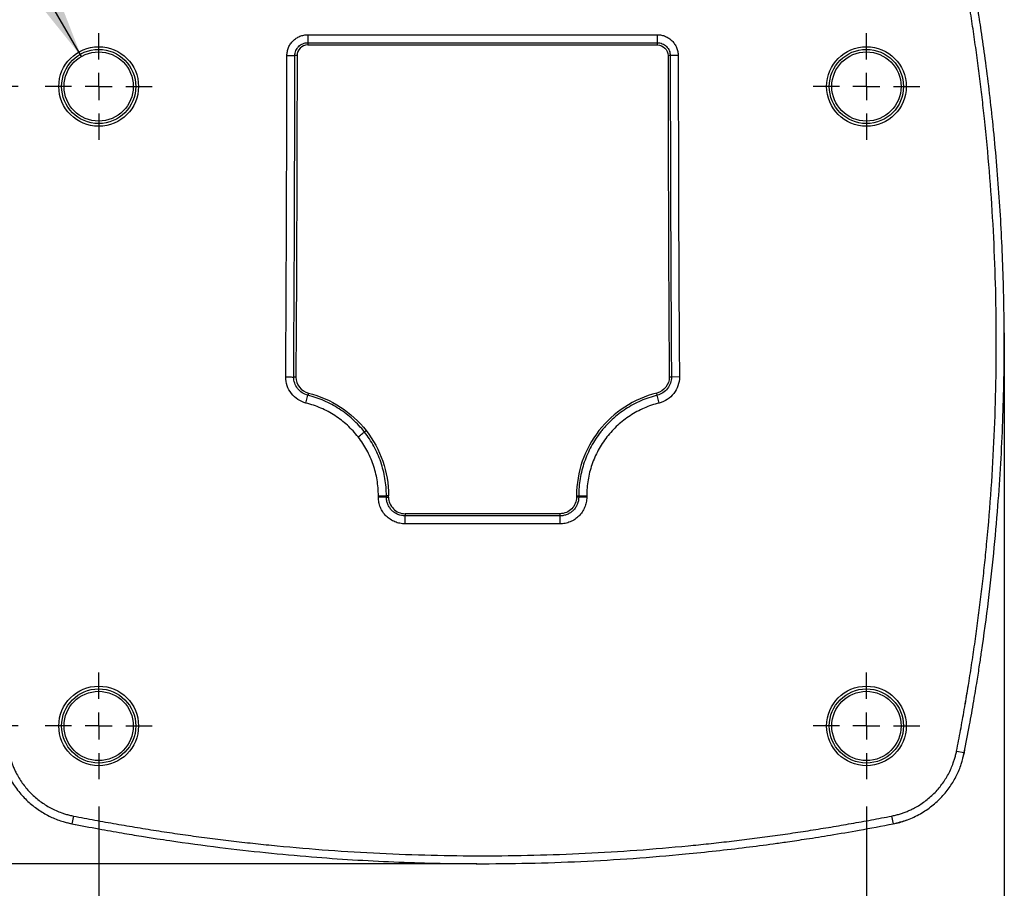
# Model space of a CAD drawing. Header units: millimetres. Extents: x 25 to 1092, y 25 to 838.
# Tile 41 of 50: x 788 to 972, y 200 to 363. Entities that reach past the tile are written whole.
import ezdxf

# ---------------------------------------------------------------- set-up
doc = ezdxf.new("R2010")
doc.units = ezdxf.units.MM
doc.header["$LTSCALE"] = 4
doc.linetypes.add('CENTERX2', pattern=[20.32, 12.7, -2.54, 2.54, -2.54])
doc.layers.add('CENTER', color=40, linetype='CENTERX2')
doc.layers.add('DIMENSIONS', color=140, linetype='Continuous', lineweight=25)
doc.styles.add('SLDTEXTSTYLE0', font='TXT', dxfattribs={"width": 0.7})
doc.dimstyles.new('SLDDIMSTYLE0', dxfattribs={"dimtxt": 8.632031, "dimasz": 13.208, "dimexe": 0, "dimexo": 0.0625, "dimgap": 2.158008, "dimtad": 0, "dimtih": 1, "dimtoh": 1, "dimrnd": 1e-09, "dimzin": 12, "dimdsep": 46, "dimtxsty": 'SLDTEXTSTYLE0', "dimsah": 1, "dimcen": 0.09, "dimadec": 0, "dimazin": 3, "dimtfac": 1, "dimtofl": 0, "dimtmove": 0, "dimatfit": 3, "dimfxl": 0, "dimfrac": 2, "dimtolj": 1, "dimtzin": 12, "dimarcsym": 0})
doc.dimstyles.new('SLDDIMSTYLE2', dxfattribs={"dimtxt": 8.632031, "dimasz": 13.208, "dimexe": 0, "dimexo": 0.0625, "dimgap": 2.158008, "dimtad": 0, "dimtih": 1, "dimtoh": 1, "dimrnd": 1e-09, "dimzin": 12, "dimdsep": 46, "dimtxsty": 'SLDTEXTSTYLE0', "dimsah": 1, "dimcen": 0.09, "dimadec": 0, "dimazin": 3, "dimtfac": 1, "dimtmove": 0, "dimatfit": 0, "dimfxl": 0, "dimfrac": 2, "dimtolj": 1, "dimtzin": 12, "dimarcsym": 0})
doc.dimstyles.new('SLDDIMSTYLE3', dxfattribs={"dimtxt": 8.632031, "dimasz": 13.208, "dimexe": 0, "dimexo": 0.0625, "dimgap": 2.158008, "dimtad": 0, "dimtih": 1, "dimtoh": 1, "dimrnd": 1e-09, "dimzin": 4, "dimdsep": 46, "dimtxsty": 'SLDTEXTSTYLE0', "dimsah": 1, "dimcen": 0, "dimadec": 0, "dimazin": 1, "dimtfac": 1, "dimtofl": 0, "dimtmove": 0, "dimatfit": 3, "dimfxl": 0, "dimfrac": 2, "dimtolj": 1, "dimtzin": 12, "dimarcsym": 0})
doc.dimstyles.new('SLDDIMSTYLE4', dxfattribs={"dimtxt": 8.632031, "dimasz": 13.208, "dimexe": 0, "dimexo": 0.0625, "dimgap": 2.158008, "dimtad": 0, "dimtih": 1, "dimtoh": 1, "dimrnd": 1e-09, "dimzin": 4, "dimdsep": 46, "dimtxsty": 'SLDTEXTSTYLE0', "dimsah": 1, "dimcen": 0.09, "dimadec": 0, "dimazin": 1, "dimtfac": 1, "dimtofl": 0, "dimtmove": 0, "dimatfit": 3, "dimfxl": 0, "dimfrac": 2, "dimtolj": 1, "dimtzin": 12, "dimarcsym": 0})

# ---------------------------------------------------------------- blocks, each defined once
blk = doc.blocks.new('_D_4')
at = {"layer": 'DIMENSIONS'}
for p, q in [((776.63, 298.83), (776.63, 131.68)), ((972.34, 298.83), (972.34, 131.68)), ((776.63, 144.38), (853.83, 144.38)), ((865.53, 144.38), (862.63, 144.38)), ((862.63, 144.38), (862.63, 130.66)), ((891.18, 144.38), (894.08, 144.38)), ((894.08, 144.38), (894.08, 130.66)), ((972.34, 144.38), (902.88, 144.38)), ((862.63, 130.66), (865.53, 130.66)), ((894.08, 130.66), (891.18, 130.66))]:
    blk.add_line(p, q, dxfattribs=at)
for points in [[(776.63, 144.38), (789.84, 142.34), (789.84, 146.41)], [(972.34, 144.38), (959.13, 146.41), (959.13, 142.34)]]:
    blk.add_solid(points, dxfattribs=at)
at = {"layer": 'DIMENSIONS', "char_height": 8.467, "attachment_point": 1, "style": 'SLDTEXTSTYLE0'}
for s, insert in [('195.7', (861.94, 157.22)), ('7.71', (865.53, 141.57))]:
    blk.add_mtext(s, dxfattribs=dict(at, insert=insert))
blk = doc.blocks.new('_D_5')
at = {"layer": 'DIMENSIONS'}
for p, q in [((733.07, 230.15), (733.07, 255.55)), ((787.39, 230.15), (720.37, 230.15)), ((868.35, 204.29), (720.37, 204.29)), ((733.07, 181.03), (733.07, 204.29)), ((683.22, 181.03), (680.32, 181.03)), ((680.32, 181.03), (680.32, 167.31)), ((708.87, 181.03), (711.77, 181.03)), ((711.77, 181.03), (711.77, 167.31)), ((724.43, 181.03), (733.07, 181.03)), ((680.32, 167.31), (683.22, 167.31)), ((711.77, 167.31), (708.87, 167.31))]:
    blk.add_line(p, q, dxfattribs=at)
for points in [[(733.07, 230.15), (735.1, 243.35), (731.04, 243.35)], [(733.07, 204.29), (731.04, 191.08), (735.1, 191.08)]]:
    blk.add_solid(points, dxfattribs=at)
at = {"layer": 'DIMENSIONS', "char_height": 8.467, "attachment_point": 1, "style": 'SLDTEXTSTYLE0'}
for s, insert in [('25.9', (683.22, 193.87)), ('1.02', (683.22, 178.22))]:
    blk.add_mtext(s, dxfattribs=dict(at, insert=insert))
blk = doc.blocks.new('_D_6')
at = {"layer": 'DIMENSIONS'}
for p, q in [((720.24, 419.97), (717.34, 419.97)), ((717.34, 419.97), (717.34, 406.25)), ((745.89, 419.97), (748.79, 419.97)), ((748.79, 419.97), (748.79, 406.25)), ((769.41, 407.43), (758.76, 407.43)), ((799.23, 355.78), (769.41, 407.43)), ((717.34, 406.25), (720.24, 406.25)), ((748.79, 406.25), (745.89, 406.25))]:
    blk.add_line(p, q, dxfattribs=at)
blk.add_solid([(799.23, 355.78), (794.38, 368.23), (790.87, 366.2)], dxfattribs=at)
at = {"layer": 'DIMENSIONS', "char_height": 8.467, "attachment_point": 1, "style": 'SLDTEXTSTYLE0'}
for s, insert in [('%%c', (713.73, 432.81)), ('13.0', (726.76, 432.81)), ('0.51', (720.24, 417.16)), ('(4X)', (720.49, 401.51))]:
    blk.add_mtext(s, dxfattribs=dict(at, insert=insert))
blk = doc.blocks.new('_D_7')
at = {"layer": 'DIMENSIONS'}
for p, q in [((802.48, 215.06), (802.48, 168.33)), ((946.48, 215.06), (946.48, 168.33)), ((802.48, 181.03), (853.83, 181.03)), ((865.53, 181.03), (862.63, 181.03)), ((862.63, 181.03), (862.63, 167.31)), ((891.18, 181.03), (894.08, 181.03)), ((894.08, 181.03), (894.08, 167.31)), ((946.48, 181.03), (902.88, 181.03)), ((862.63, 167.31), (865.53, 167.31)), ((894.08, 167.31), (891.18, 167.31))]:
    blk.add_line(p, q, dxfattribs=at)
for points in [[(802.48, 181.03), (815.69, 179), (815.69, 183.06)], [(946.48, 181.03), (933.27, 183.06), (933.27, 179)]]:
    blk.add_solid(points, dxfattribs=at)
at = {"layer": 'DIMENSIONS', "char_height": 8.467, "attachment_point": 1, "style": 'SLDTEXTSTYLE0'}
for s, insert in [('144.0', (861.94, 193.87)), ('5.67', (865.53, 178.22))]:
    blk.add_mtext(s, dxfattribs=dict(at, insert=insert))
blk = doc.blocks.new('_D_8')
at = {"layer": 'DIMENSIONS'}
for p, q in [((787.39, 350.15), (720.37, 350.15)), ((733.07, 350.15), (733.07, 314.19)), ((720.24, 298.54), (717.34, 298.54)), ((717.34, 298.54), (717.34, 284.82)), ((745.89, 298.54), (748.79, 298.54)), ((748.79, 298.54), (748.79, 284.82)), ((717.34, 284.82), (720.24, 284.82)), ((748.79, 284.82), (745.89, 284.82)), ((733.07, 230.15), (733.07, 282.89)), ((787.39, 230.15), (720.37, 230.15))]:
    blk.add_line(p, q, dxfattribs=at)
for points in [[(733.07, 350.15), (731.04, 336.94), (735.1, 336.94)], [(733.07, 230.15), (735.1, 243.35), (731.04, 243.35)]]:
    blk.add_solid(points, dxfattribs=at)
at = {"layer": 'DIMENSIONS', "char_height": 8.467, "attachment_point": 1, "style": 'SLDTEXTSTYLE0'}
for s, insert in [('120.0', (716.65, 311.39)), ('4.72', (720.24, 295.74))]:
    blk.add_mtext(s, dxfattribs=dict(at, insert=insert))
blk = doc.blocks.new('SW_CENTERMARKSYMBOL_0')
at = {"layer": 'CENTER', "color": 0}
for p, q in [((0, 5.08), (0, 10.01)), ((0, 0), (0, 2.54)), ((-5.08, 0), (-10.01, 0)), ((0, 0), (-2.54, 0)), ((0, 0), (0, -2.54)), ((0, 0), (2.54, 0)), ((5.08, 0), (10.01, 0)), ((0, -5.08), (0, -10.01))]:
    blk.add_line(p, q, dxfattribs=at)
blk = doc.blocks.new('SW_CENTERMARKSYMBOL_1')
at = {"layer": 'CENTER', "color": 0}
for p, q in [((0, 5.08), (0, 10.01)), ((0, 0), (0, 2.54)), ((-5.08, 0), (-10.01, 0)), ((0, 0), (-2.54, 0)), ((0, 0), (0, -2.54)), ((0, 0), (2.54, 0)), ((5.08, 0), (10.01, 0)), ((0, -5.08), (0, -10.01))]:
    blk.add_line(p, q, dxfattribs=at)
blk = doc.blocks.new('SW_CENTERMARKSYMBOL_2')
at = {"layer": 'CENTER', "color": 0}
for p, q in [((0, 5.08), (0, 10.01)), ((0, 0), (0, 2.54)), ((-5.08, 0), (-10.01, 0)), ((0, 0), (-2.54, 0)), ((0, 0), (0, -2.54)), ((0, 0), (2.54, 0)), ((5.08, 0), (10.01, 0)), ((0, -5.08), (0, -10.01))]:
    blk.add_line(p, q, dxfattribs=at)
blk = doc.blocks.new('SW_CENTERMARKSYMBOL_3')
at = {"layer": 'CENTER', "color": 0}
for p, q in [((0, 5.08), (0, 10.01)), ((0, 0), (0, 2.54)), ((-5.08, 0), (-10.01, 0)), ((0, 0), (-2.54, 0)), ((0, 0), (0, -2.54)), ((0, 0), (2.54, 0)), ((5.08, 0), (10.01, 0)), ((0, -5.08), (0, -10.01))]:
    blk.add_line(p, q, dxfattribs=at)

msp = doc.modelspace()

# ---------------------------------------------------------------- linework, layer by layer
for p, q in [((841.691, 359.86), (907.27, 359.86)), ((841.691, 359.86), (841.691, 358.362)), ((841.691, 358.362), (907.27, 358.362)), ((841.691, 358.362), (841.691, 357.952)), ((907.27, 358.362), (907.27, 359.86)), ((907.27, 357.952), (907.27, 358.362)), ((841.691, 357.952), (907.27, 357.952)), ((839.691, 355.954), (839.28, 355.956)), ((909.681, 355.955), (909.27, 355.954)), ((839.463, 295.625), (839.052, 295.628)), ((909.909, 295.628), (909.498, 295.625)), ((911.407, 295.638), (909.909, 295.628)), ((841.354, 290.742), (841.715, 292.196)), ((841.815, 292.594), (841.715, 292.196)), ((907.246, 292.196), (907.146, 292.594)), ((907.607, 290.742), (907.246, 292.196)), ((852.652, 285.561), (852.328, 285.308)), ((854.945, 273.08), (854.945, 273.357)), ((854.945, 273.357), (856.443, 273.357)), ((856.443, 273.08), (856.443, 273.357)), ((856.854, 273.357), (856.443, 273.357)), ((856.854, 273.08), (856.854, 273.357)), ((892.107, 273.357), (892.107, 273.08)), ((892.107, 273.357), (892.518, 273.357)), ((892.518, 273.357), (892.518, 273.08)), ((892.518, 273.357), (894.016, 273.357)), ((894.016, 273.357), (894.016, 273.08)), ((856.443, 273.08), (856.854, 273.08)), ((892.518, 273.08), (892.107, 273.08)), ((859.954, 269.98), (859.954, 269.57)), ((889.007, 269.98), (859.954, 269.98)), ((889.007, 269.57), (889.007, 269.98)), ((889.007, 269.57), (859.954, 269.57)), ((889.007, 268.072), (859.954, 268.072)), ((889.007, 268.072), (889.007, 269.57)), ((963.384, 225.425), (964.842, 225.139)), ((964.851, 225.137), (964.951, 225.715)), ((964.579, 224.149), (964.851, 225.137)), ((964.842, 225.139), (964.851, 225.137)), ((797.758, 213.243), (797.473, 211.786)), ((951.203, 213.243), (951.488, 211.786)), ((796.482, 212.048), (797.471, 211.777)), ((797.473, 211.786), (797.471, 211.777)), ((797.471, 211.777), (798.066, 211.673)), ((939.543, 211.086), (939.598, 211.206)), ((950.803, 211.657), (951.49, 211.777)), ((951.488, 211.786), (951.49, 211.777))]:
    msp.add_line(p, q)
at = {"flags": 128}
for points in [[(911.179, 355.956), (910.896, 355.956), (910.623, 355.956), (910.37, 355.955), (910.147, 355.955), (909.96, 355.955), (909.817, 355.955), (909.723, 355.955), (909.681, 355.955)], [(851.148, 284.386), (851.371, 284.56), (851.586, 284.728), (851.785, 284.884), (851.961, 285.022), (852.108, 285.137), (852.221, 285.225), (852.295, 285.283), (852.328, 285.308)], [(856.443, 273.08), (856.401, 273.08), (856.307, 273.08), (856.164, 273.08), (855.978, 273.08), (855.754, 273.08), (855.501, 273.08), (855.228, 273.08), (854.945, 273.08)], [(894.016, 273.08), (893.733, 273.08), (893.46, 273.08), (893.207, 273.08), (892.983, 273.08), (892.796, 273.08), (892.654, 273.08), (892.56, 273.08), (892.518, 273.08)], [(859.954, 268.072), (859.954, 268.355), (859.954, 268.627), (859.954, 268.88), (859.954, 269.104), (859.954, 269.291), (859.954, 269.434), (859.954, 269.528), (859.954, 269.57)]]:
    msp.add_lwpolyline(points, dxfattribs=at)
for centre, radius in [((802.48, 350.147), 7.471), ((802.48, 350.147), 6.958), ((802.479, 350.147), 6.5), ((946.48, 350.147), 7.471), ((946.48, 350.147), 6.958), ((946.482, 350.147), 6.5), ((802.48, 230.147), 7.471), ((802.48, 230.147), 6.958), ((802.479, 230.147), 6.5), ((946.48, 230.147), 7.471), ((946.48, 230.147), 6.958), ((946.482, 230.147), 6.5)]:
    msp.add_circle(centre, radius)
for points, knots in [([(963.384, 225.425), (963.511, 226.074), (963.764, 227.374), (964.131, 229.326), (964.488, 231.279), (964.836, 233.234), (965.175, 235.19), (965.503, 237.149), (965.822, 239.109), (966.131, 241.071), (966.43, 243.035), (966.72, 245.001), (967, 246.968), (967.27, 248.937), (967.53, 250.908), (967.781, 252.881), (968.021, 254.855), (968.252, 256.831), (968.474, 258.809), (968.685, 260.789), (968.887, 262.771), (969.336, 267.399), (969.932, 274.678), (970.496, 284.611), (970.812, 294.541), (970.878, 304.468), (970.695, 314.393), (970.264, 324.319), (969.584, 334.245), (968.842, 342.176), (968.182, 348.117), (967.703, 352.07), (967.185, 356.015), (966.629, 359.952), (966.033, 363.882), (965.399, 367.803), (964.726, 371.716), (964.013, 375.622), (963.265, 379.52), (962.733, 382.112), (962.467, 383.408)], [0, 0, 0, 0, 0.0124865, 0.0249725, 0.0374582, 0.0499439, 0.0624301, 0.0749169, 0.0874046, 0.0998937, 0.1123844, 0.124877, 0.1373718, 0.1498692, 0.1623694, 0.1748727, 0.1873795, 0.1998901, 0.2124048, 0.2249238, 0.2374476, 0.2499763, 0.3126479, 0.375188, 0.4376357, 0.5000302, 0.5624326, 0.624883, 0.6874205, 0.750084, 0.7751408, 0.8001765, 0.8251936, 0.8501946, 0.8751818, 0.9001579, 0.9251253, 0.9500864, 0.9750438, 1, 1, 1, 1]), ([(964.842, 225.139), (965.174, 226.868), (965.792, 230.084), (966.578, 234.558), (967.201, 238.312), (967.683, 241.385), (968.439, 246.426), (969.772, 256.352), (971.209, 270.786), (972.157, 287.311), (972.42, 302.421), (972.137, 316.725), (971.413, 330.21), (970.456, 341.153), (969.519, 349.524), (968.804, 355.171), (968.183, 359.581), (967.666, 363.018), (967.217, 365.881), (966.635, 369.405), (965.9, 373.591), (964.997, 378.437), (964.295, 381.879), (963.921, 383.711)], [0, 0, 0, 0, 0.0330907, 0.0615459, 0.0853767, 0.1045904, 0.1200097, 0.1811809, 0.2928059, 0.3925256, 0.4921845, 0.5767447, 0.6613534, 0.7459407, 0.7831471, 0.8196593, 0.8529056, 0.8668452, 0.8849846, 0.9073629, 0.9339852, 0.96486, 1, 1, 1, 1]), ([(837.782, 355.979), (837.786, 356.235), (837.815, 356.489), (837.922, 356.99), (837.999, 357.233), (838.196, 357.699), (838.318, 357.925), (838.603, 358.348), (838.764, 358.543), (839.123, 358.9), (839.324, 359.063), (839.746, 359.344), (839.97, 359.463), (840.44, 359.659), (840.686, 359.734), (841.182, 359.834), (841.434, 359.86), (841.691, 359.86)], [0, 0, 0, 0, 0.125, 0.125, 0.25, 0.25, 0.375, 0.375, 0.5, 0.5, 0.625, 0.625, 0.75, 0.75, 0.875, 0.875, 1, 1, 1, 1]), ([(839.28, 355.956), (839.285, 356.268), (839.354, 356.59), (839.539, 357.029), (839.616, 357.17), (839.747, 357.366), (839.794, 357.429), (839.892, 357.548), (839.943, 357.603), (840.109, 357.767), (840.233, 357.869), (840.496, 358.043), (840.635, 358.118), (840.926, 358.239), (841.078, 358.285), (841.382, 358.347), (841.536, 358.362), (841.691, 358.362)], [0, 0, 0, 0, 0.25, 0.25, 0.375, 0.375, 0.4375, 0.4375, 0.5, 0.5, 0.625, 0.625, 0.75, 0.75, 0.875, 0.875, 1, 1, 1, 1]), ([(907.27, 359.86), (907.528, 359.86), (907.782, 359.835), (908.286, 359.732), (908.53, 359.656), (908.998, 359.458), (909.223, 359.336), (909.648, 359.049), (909.844, 358.887), (910.204, 358.528), (910.369, 358.328), (910.654, 357.905), (910.775, 357.682), (910.974, 357.212), (911.051, 356.965), (911.153, 356.467), (911.179, 356.214), (911.179, 355.956)], [0, 0, 0, 0, 0.125, 0.125, 0.25, 0.25, 0.375, 0.375, 0.5, 0.5, 0.625, 0.625, 0.75, 0.75, 0.875, 0.875, 1, 1, 1, 1]), ([(907.27, 358.362), (907.582, 358.362), (907.894, 358.298), (908.469, 358.055), (908.74, 357.873), (909.078, 357.536), (909.181, 357.41), (909.359, 357.147), (909.434, 357.009), (909.556, 356.719), (909.603, 356.568), (909.665, 356.264), (909.681, 356.111), (909.681, 355.955)], [0, 0, 0, 0, 0.25, 0.25, 0.5, 0.5, 0.625, 0.625, 0.75, 0.75, 0.875, 0.875, 1, 1, 1, 1]), ([(841.691, 357.952), (841.157, 357.952), (840.64, 357.724), (839.909, 356.983), (839.7, 356.472), (839.691, 355.954)], [0.0000308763, 0.0000308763, 0.0000308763, 0.0000308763, 0.0016034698, 0.0016034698, 0.003145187, 0.003145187, 0.003145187, 0.003145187]), ([(837.782, 355.979), (837.954, 355.976), (838.139, 355.973), (838.497, 355.968), (838.67, 355.965), (838.959, 355.961), (839.075, 355.959), (839.231, 355.957), (839.271, 355.956), (839.28, 355.956)], [0, 0, 0, 0, 0.25, 0.25, 0.5, 0.5, 0.75, 0.75, 1, 1, 1, 1]), ([(841.354, 290.742), (840.809, 290.878), (840.301, 291.103), (839.365, 291.72), (838.96, 292.096), (838.272, 292.983), (838.007, 293.47), (837.641, 294.531), (837.55, 295.077), (837.554, 295.638)], [0, 0, 0, 0, 0.25, 0.25, 0.5, 0.5, 0.75, 0.75, 1, 1, 1, 1]), ([(837.554, 295.638), (837.726, 295.637), (837.911, 295.636), (838.269, 295.633), (838.442, 295.632), (838.731, 295.63), (838.847, 295.629), (839.003, 295.628), (839.043, 295.628), (839.052, 295.628)], [0, 0, 0, 0, 0.25, 0.25, 0.5, 0.5, 0.75, 0.75, 1, 1, 1, 1]), ([(841.715, 292.196), (841.34, 292.289), (840.986, 292.445), (840.33, 292.878), (840.043, 293.144), (839.555, 293.772), (839.369, 294.116), (839.112, 294.86), (839.049, 295.24), (839.052, 295.628)], [0, 0, 0, 0, 0.25, 0.25, 0.5, 0.5, 0.75, 0.75, 1, 1, 1, 1]), ([(909.909, 295.628), (909.912, 295.241), (909.848, 294.859), (909.592, 294.116), (909.405, 293.772), (908.918, 293.144), (908.631, 292.877), (907.974, 292.444), (907.622, 292.289), (907.246, 292.196)], [0, 0, 0, 0, 0.25, 0.25, 0.5, 0.5, 0.75, 0.75, 1, 1, 1, 1]), ([(911.407, 295.638), (911.411, 295.077), (911.319, 294.528), (910.953, 293.469), (910.689, 292.983), (910.001, 292.096), (909.595, 291.719), (908.658, 291.101), (908.152, 290.878), (907.607, 290.742)], [0, 0, 0, 0, 0.25, 0.25, 0.5, 0.5, 0.75, 0.75, 1, 1, 1, 1]), ([(852.328, 285.308), (851.66, 286.164), (850.928, 286.952), (849.739, 288.039), (849.327, 288.385), (848.473, 289.045), (848.029, 289.359), (846.676, 290.235), (845.736, 290.738), (843.782, 291.588), (842.769, 291.934), (841.715, 292.196)], [0, 0, 0, 0, 0.25, 0.25, 0.375, 0.375, 0.5, 0.5, 0.75, 0.75, 1, 1, 1, 1]), ([(841.815, 292.594), (846.1, 291.529), (849.932, 289.042), (852.652, 285.561), (852.652, 285.561), (852.652, 285.561)], [0.013086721, 0.013086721, 0.013086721, 0.013086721, 0.026173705, 0.026173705, 0.026173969, 0.026173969, 0.026173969, 0.026173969]), ([(907.146, 292.594), (904.999, 292.06), (902.999, 291.19), (899.291, 288.785), (897.677, 287.31), (893.596, 282.092), (892.107, 277.782), (892.107, 273.357)], [0, 0, 0, 0, 0.25, 0.25, 0.5, 0.5, 1, 1, 1, 1]), ([(907.246, 292.196), (906.196, 291.935), (905.176, 291.59), (903.697, 290.946), (903.213, 290.711), (902.262, 290.197), (901.797, 289.921), (900.449, 289.045), (899.602, 288.391), (898.417, 287.306), (898.036, 286.926), (897.487, 286.331), (897.307, 286.128), (896.958, 285.716), (896.788, 285.507), (895.961, 284.447), (895.376, 283.552), (894.612, 282.141), (894.376, 281.659), (893.942, 280.671), (893.744, 280.165), (893.221, 278.641), (892.96, 277.608), (892.608, 275.508), (892.518, 274.441), (892.518, 273.357)], [0, 0, 0, 0, 0.125, 0.125, 0.1875, 0.1875, 0.25, 0.25, 0.375, 0.375, 0.4375, 0.4375, 0.46875, 0.46875, 0.5, 0.5, 0.625, 0.625, 0.6875, 0.6875, 0.75, 0.75, 0.875, 0.875, 1, 1, 1, 1]), ([(851.148, 284.386), (850.532, 285.174), (849.186, 286.625), (847.622, 287.836), (845.946, 288.925), (845.071, 289.394), (843.262, 290.181), (842.325, 290.501), (841.354, 290.742)], [0, 0, 0, 0, 0.25, 0.5, 0.5, 0.75, 0.75, 1, 1, 1, 1]), ([(907.607, 290.742), (906.637, 290.501), (905.697, 290.183), (904.334, 289.59), (903.887, 289.372), (903.009, 288.899), (902.58, 288.643), (901.333, 287.833), (900.162, 286.929), (899.109, 285.88), (898.433, 285.148), (898.109, 284.765), (897.194, 283.592), (896.654, 282.766), (895.948, 281.463), (895.73, 281.019), (895.33, 280.107), (895.148, 279.64), (894.665, 278.233), (894.424, 277.279), (894.099, 275.341), (894.016, 274.357), (894.016, 273.357)], [0, 0, 0, 0, 0.125, 0.125, 0.1875, 0.1875, 0.25, 0.25, 0.375, 0.4375, 0.4375, 0.5, 0.5, 0.625, 0.625, 0.6875, 0.6875, 0.75, 0.75, 0.875, 0.875, 1, 1, 1, 1]), ([(856.443, 273.357), (856.443, 274.44), (856.353, 275.508), (855.999, 277.616), (855.735, 278.657), (855.031, 280.702), (854.599, 281.681), (853.581, 283.558), (852.995, 284.455), (852.328, 285.308)], [0, 0, 0, 0, 0.25, 0.25, 0.5, 0.5, 0.75, 0.75, 1, 1, 1, 1]), ([(854.945, 273.357), (854.945, 274.356), (854.862, 275.342), (854.536, 277.287), (854.292, 278.248), (853.642, 280.135), (853.243, 281.039), (852.304, 282.771), (851.763, 283.599), (851.148, 284.386)], [0, 0, 0, 0, 0.25, 0.25, 0.5, 0.5, 0.75, 0.75, 1, 1, 1, 1]), ([(859.954, 268.072), (859.623, 268.072), (859.296, 268.105), (858.65, 268.236), (858.335, 268.333), (857.733, 268.583), (857.441, 268.739), (856.894, 269.103), (856.642, 269.309), (856.18, 269.771), (855.969, 270.029), (855.607, 270.574), (855.454, 270.862), (855.266, 271.316), (855.21, 271.472), (855.114, 271.787), (855.075, 271.945), (854.978, 272.425), (854.945, 272.75), (854.945, 273.08)], [0, 0, 0, 0, 0.125, 0.125, 0.25, 0.25, 0.375, 0.375, 0.5, 0.5, 0.625, 0.625, 0.75, 0.75, 0.8125, 0.8125, 0.875, 0.875, 1, 1, 1, 1]), ([(859.954, 269.57), (859.499, 269.57), (859.034, 269.665), (858.396, 269.93), (858.19, 270.039), (857.806, 270.296), (857.63, 270.44), (857.31, 270.759), (857.163, 270.939), (856.909, 271.321), (856.801, 271.524), (856.624, 271.952), (856.556, 272.175), (856.466, 272.624), (856.443, 272.851), (856.443, 273.08)], [0, 0, 0, 0, 0.25, 0.25, 0.375, 0.375, 0.5, 0.5, 0.625, 0.625, 0.75, 0.75, 0.875, 0.875, 1, 1, 1, 1]), ([(856.854, 273.08), (856.854, 272.264), (857.191, 271.458), (858.334, 270.317), (859.144, 269.98), (859.954, 269.98)], [0, 0, 0, 0, 0.0024202, 0.0024202, 0.0048404, 0.0048404, 0.0048404, 0.0048404]), ([(894.016, 273.08), (894.016, 272.75), (893.983, 272.423), (893.853, 271.776), (893.756, 271.461), (893.506, 270.859), (893.351, 270.567), (892.985, 270.02), (892.778, 269.768), (892.316, 269.307), (892.058, 269.096), (891.514, 268.734), (891.226, 268.58), (890.771, 268.392), (890.615, 268.336), (890.301, 268.24), (890.142, 268.201), (889.663, 268.105), (889.338, 268.072), (889.007, 268.072)], [0, 0, 0, 0, 0.125, 0.125, 0.25, 0.25, 0.375, 0.375, 0.5, 0.5, 0.625, 0.625, 0.75, 0.75, 0.8125, 0.8125, 0.875, 0.875, 1, 1, 1, 1]), ([(892.518, 273.08), (892.518, 272.622), (892.424, 272.158), (892.16, 271.523), (892.05, 271.318), (891.794, 270.934), (891.65, 270.758), (891.328, 270.437), (891.148, 270.289), (890.765, 270.035), (890.563, 269.927), (890.136, 269.75), (889.913, 269.682), (889.464, 269.592), (889.237, 269.57), (889.007, 269.57)], [0, 0, 0, 0, 0.25, 0.25, 0.375, 0.375, 0.5, 0.5, 0.625, 0.625, 0.75, 0.75, 0.875, 0.875, 1, 1, 1, 1]), ([(892.107, 273.08), (892.107, 272.262), (891.771, 271.46), (890.628, 270.318), (889.825, 269.98), (889.007, 269.98)], [0, 0, 0, 0, 0.5, 0.5, 1, 1, 1, 1]), ([(785.577, 225.425), (785.602, 225.3), (785.653, 225.051), (785.74, 224.68), (785.836, 224.312), (785.94, 223.947), (786.054, 223.585), (786.176, 223.227), (786.307, 222.871), (786.447, 222.519), (786.596, 222.17), (786.753, 221.824), (786.92, 221.481), (787.211, 220.916), (787.658, 220.145), (788.303, 219.201), (789.015, 218.31), (790.05, 217.194), (791.207, 216.196), (792.462, 215.335), (793.448, 214.762), (794.475, 214.261), (795.422, 213.884), (796.27, 213.606), (797.008, 213.401), (797.508, 213.296), (797.758, 213.243)], [0, 0, 0, 0, 0.020915, 0.041767, 0.0625683, 0.0833315, 0.1040692, 0.1247941, 0.1455188, 0.1662561, 0.1870186, 0.2078189, 0.2286696, 0.2495831, 0.3121704, 0.3748943, 0.4370211, 0.4992918, 0.6245919, 0.6867405, 0.7490482, 0.8115682, 0.874253, 0.9161431, 0.9580244, 1, 1, 1, 1]), ([(951.203, 213.243), (951.327, 213.268), (951.577, 213.319), (951.948, 213.406), (952.316, 213.502), (952.681, 213.607), (953.042, 213.72), (953.401, 213.842), (953.756, 213.973), (954.109, 214.113), (954.458, 214.262), (954.804, 214.42), (955.147, 214.586), (955.711, 214.877), (956.483, 215.325), (957.426, 215.97), (958.317, 216.682), (959.434, 217.716), (960.432, 218.873), (961.292, 220.129), (961.866, 221.114), (962.366, 222.142), (962.743, 223.088), (963.021, 223.936), (963.226, 224.675), (963.332, 225.175), (963.384, 225.425)], [0, 0, 0, 0, 0.020915, 0.041767, 0.0625683, 0.0833315, 0.1040692, 0.1247941, 0.1455188, 0.1662561, 0.1870186, 0.2078189, 0.2286696, 0.2495831, 0.3121704, 0.3748943, 0.4370211, 0.4992918, 0.6245919, 0.6867405, 0.7490482, 0.8115682, 0.874253, 0.9161431, 0.9580244, 1, 1, 1, 1]), ([(784.119, 225.139), (784.339, 224.239), (784.773, 222.466), (785.943, 220.018), (787.405, 217.84), (789.14, 215.969), (791.064, 214.423), (793.128, 213.212), (795.264, 212.306), (796.744, 211.957), (797.473, 211.786)], [0, 0, 0, 0, 0.1384857, 0.2729966, 0.4039226, 0.5304199, 0.6538344, 0.7724117, 0.8880393, 1, 1, 1, 1]), ([(951.488, 211.786), (952.388, 212.006), (954.162, 212.439), (956.609, 213.609), (958.787, 215.072), (960.659, 216.806), (962.204, 218.73), (963.415, 220.794), (964.321, 222.93), (964.67, 224.411), (964.842, 225.139)], [0, 0, 0, 0, 0.1384857, 0.2729966, 0.4039226, 0.5304199, 0.6538344, 0.7724117, 0.8880393, 1, 1, 1, 1]), ([(797.758, 213.243), (798.422, 213.114), (799.75, 212.855), (801.745, 212.481), (803.741, 212.116), (805.74, 211.761), (807.74, 211.416), (809.742, 211.081), (811.745, 210.757), (813.751, 210.443), (815.759, 210.139), (817.768, 209.845), (819.779, 209.561), (821.793, 209.288), (823.808, 209.024), (825.825, 208.771), (827.844, 208.528), (829.864, 208.295), (831.887, 208.073), (833.911, 207.86), (838.471, 207.405), (845.569, 206.8), (855.21, 206.214), (864.85, 205.862), (874.487, 205.745), (884.124, 205.862), (893.763, 206.215), (903.405, 206.801), (911.111, 207.458), (916.884, 208.048), (920.724, 208.478), (924.557, 208.944), (928.384, 209.447), (932.204, 209.987), (936.017, 210.564), (939.824, 211.177), (943.624, 211.827), (947.418, 212.512), (949.941, 212.999), (951.203, 213.243)], [0, 0, 0, 0, 0.0131438, 0.0262872, 0.0394305, 0.0525741, 0.0657183, 0.0788634, 0.0920099, 0.105158, 0.118308, 0.1314604, 0.1446154, 0.1577735, 0.1709349, 0.1840999, 0.197269, 0.2104424, 0.2236206, 0.2368037, 0.2499923, 0.3126539, 0.3751927, 0.4376455, 0.5000491, 0.5624383, 0.6248854, 0.6874274, 0.7501009, 0.775142, 0.8001656, 0.8251738, 0.8501691, 0.8751538, 0.9001303, 0.9251008, 0.9500677, 0.9750333, 1, 1, 1, 1]), ([(951.49, 211.777), (952.314, 211.943), (953.201, 212.122), (954.022, 212.489), (954.081, 212.516)], [0, 0, 0, 0, 0.9280923, 1, 1, 1, 1]), ([(797.473, 211.786), (799.151, 211.463), (802.273, 210.863), (806.617, 210.097), (810.26, 209.489), (813.243, 209.017), (818.137, 208.277), (827.772, 206.966), (841.782, 205.533), (857.822, 204.549), (874.674, 204.168), (892.934, 204.567), (907.933, 205.633), (918.242, 206.694), (923.731, 207.338), (928.186, 207.921), (931.96, 208.453), (935.533, 208.985), (940.032, 209.702), (945.459, 210.632), (949.375, 211.381), (951.488, 211.786)], [0, 0, 0, 0, 0.0330888, 0.0615437, 0.0853753, 0.1045899, 0.12001, 0.181183, 0.2928138, 0.3925302, 0.4921913, 0.6190469, 0.7459384, 0.7831456, 0.8196594, 0.8529074, 0.870135, 0.8934273, 0.9228268, 0.9583447, 1, 1, 1, 1])]:
    msp.add_open_spline(points, degree=3, knots=knots)
for points in [[(907.27, 357.952), (908.352, 357.952), (909.269, 357.031), (909.27, 355.954)], [(837.554, 295.638), (837.696, 315.751), (837.757, 335.865), (837.782, 355.979)], [(839.052, 295.628), (839.194, 315.738), (839.254, 335.848), (839.28, 355.956)], [(839.691, 355.954), (839.666, 335.844), (839.605, 315.734), (839.463, 295.625)], [(909.27, 355.954), (909.295, 335.844), (909.356, 315.734), (909.498, 295.625)], [(909.681, 355.955), (909.706, 335.847), (909.767, 315.737), (909.909, 295.628)], [(911.179, 355.956), (911.204, 335.85), (911.265, 315.744), (911.407, 295.638)], [(839.463, 295.625), (839.453, 294.22), (840.452, 292.933), (841.815, 292.594)], [(909.498, 295.625), (909.508, 294.22), (908.509, 292.933), (907.146, 292.594)], [(852.652, 285.561), (855.368, 282.084), (856.854, 277.778), (856.854, 273.357)], [(965.537, 237.686), (965.328, 236.407), (965.113, 235.13), (964.891, 233.855)]]:
    msp.add_open_spline(points, degree=3)
at = {"layer": 'DIMENSIONS'}
for p, q in [((972.338, 303.907), (972.338, 270.286)), ((873.427, 204.287), (837.749, 204.287))]:
    msp.add_line(p, q, dxfattribs=at)

# ---------------------------------------------------------------- block references
at = {"layer": 'CENTER'}
for name, p in [('SW_CENTERMARKSYMBOL_0', (802.48, 350.147)), ('SW_CENTERMARKSYMBOL_1', (946.48, 350.147)), ('SW_CENTERMARKSYMBOL_3', (802.48, 230.147)), ('SW_CENTERMARKSYMBOL_2', (946.48, 230.147))]:
    msp.add_blockref(name, p, dxfattribs=at)

# ---------------------------------------------------------------- dimensions: what is measured, and where the dimension line sits
at = {"layer": 'DIMENSIONS'}
dim = msp.add_diameter_dim_2p(p1=(805.729, 344.518), p2=(799.229, 355.776), text='<>\\P(4X)', dimstyle='SLDDIMSTYLE3', dxfattribs=at)
dim.commit()
dim.dimension.update_dxf_attribs({"geometry": '_D_6', "text_midpoint": (733.068, 411.892), "dimtype": 163})
for base, p1, p2, angle, dimstyle, picture, middle in [((733.068, 350.147), (792.469, 230.147), (792.469, 350.147), 90, 'SLDDIMSTYLE4', '_D_8', (733.068, 298.541)), ((972.338, 144.375), (776.627, 303.907), (972.338, 303.907), 0.00002, 'SLDDIMSTYLE0', '_D_4', (878.354, 144.375)), ((733.068, 230.147), (873.427, 204.287), (792.469, 230.147), 90, 'SLDDIMSTYLE2', '_D_5', (733.068, 181.027))]:
    dim = msp.add_linear_dim(base=base, p1=p1, p2=p2, angle=angle, dimstyle=dimstyle, dxfattribs=at)
    dim.commit()
    dim.dimension.update_dxf_attribs({"geometry": picture, "text_midpoint": middle, "dimtype": 160})
dim = msp.add_linear_dim(base=(946.48, 181.027), p1=(802.48, 220.136), p2=(946.48, 220.136), dimstyle='SLDDIMSTYLE4', dxfattribs=at)
dim.commit()
dim.dimension.update_dxf_attribs({"geometry": '_D_7', "text_midpoint": (878.354, 181.027), "dimtype": 160})

doc.saveas('drawing.dxf')
